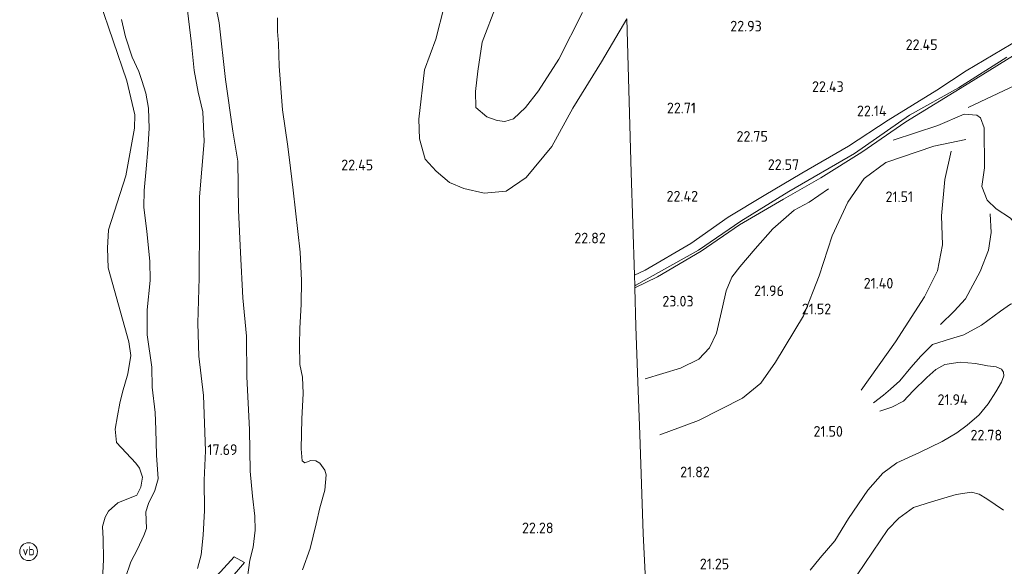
# Model space of a CAD drawing. Extents: x 196936 to 200438, y 361224 to 364196.
# Tile 192 of 256: x 198968 to 199135, y 362696 to 362789. Entities that reach past the tile are written whole.
import ezdxf
from ezdxf.enums import TextEntityAlignment as Align

# ---------------------------------------------------------------- set-up
doc = ezdxf.new("R2010")
doc.units = 0
for name, color, linetype, lineweight in [('B-ME-GR-BOS-GV', 40, 'Continuous', 13), ('B-ME-GR-GRAS-GV', 60, 'Continuous', 13), ('B-ME-GW-TALUD_KRUIN-G', 90, 'Continuous', 18), ('B-ME-GW-TALUD_TEEN-G', 90, 'Continuous', 18), ('B-ME-OB-OEVERVOORZIENING-G', 7, 'Continuous', 18), ('B-ME-OG-BREUKLIJN-G', 7, 'Continuous', 18), ('B-ME-OG-HOOGTELIJN-G', 7, 'Continuous', 18), ('B-ME-OG-HOOGTEPUNT-S', 7, 'Continuous', 25), ('B-ME-OG-TERREIN_GROEN-GV', 7, 'Continuous', 18), ('B-ME-OG-WATER_HAVEN-GV', 170, 'Continuous', 18), ('B-ME-VH-ONVERHARD-GV', 252, 'Continuous', 18), ('B-ME-VH-VERHARDING_HALFVERHARDING-GV', 252, 'Continuous', 18), ('B-ME-VW-VERKEERSTEKEN_BORD-S', 7, 'Continuous', 25)]:
    doc.layers.add(name, color=color, linetype=linetype, lineweight=lineweight)
doc.styles.add('NLCS-ISO', font='NLCS-ISO.ttf')
doc.styles.add('NLCS-ISO-ANNOTATIVE-T18', font='NLCS-ISO.ttf', dxfattribs={"height": 1.8})

# ---------------------------------------------------------------- blocks, each defined once
blk = doc.blocks.new('SAL-HOOGTELABEL-SO')
at = {"color": 0, "linetype": 'ByBlock', "lineweight": -2, "style": 'NLCS-ISO-ANNOTATIVE-T18'}
blk.add_attdef('HOOGTE', text='', height=1.8, dxfattribs=at).set_placement((2.79, 0), align=Align.RIGHT)
blk = doc.blocks.new('SIE-WEG_PAAL_VERKEERSBORD-SO')
at = {"color": 0, "linetype": 'ByBlock', "lineweight": 18}
blk.add_circle((0, 0), 1.5, dxfattribs=at)
at = {"color": 0, "linetype": 'ByBlock', "lineweight": 18, "style": 'NLCS-ISO'}
blk.add_text('vb', height=1.5, dxfattribs=at).set_placement((0, 0.13), align=Align.MIDDLE_CENTER)

msp = doc.modelspace()

# ---------------------------------------------------------------- linework, layer by layer
at = {"layer": 'B-ME-GR-BOS-GV'}
for points in [[(199075.237, 362669.183, 21.125), (199073.596, 362701.983, 21.459), (199073.012, 362718.658, 21.897), (199072.7, 362727.551, 22.685), (199072.374, 362736.862, 22.845), (199072.179, 362743.409, 22.716), (199076.022, 362745.291, 22.64), (199083.375, 362749.603, 22.528), (199089.847, 362754.058, 22.595), (199097.315, 362758.365, 22.528), (199103.594, 362761.977, 22.168), (199110.542, 362766.276, 22.122), (199117.956, 362771.412, 22.092), (199128.599, 362777.971, 22.085), (199138.497, 362784.059, 22.04), (199149.066, 362790.2, 21.665), (199163.19, 362798.785, 21.47), (199168.879, 362802.092, 21.431), (199170.243, 362801.074, 21.261), (199253.166, 362738.144, 26.178), (199266.862, 362727.752, 26.248), (199282.37, 362715.986, 25.049), (199322.866, 362685.262, 25.871)], [(199006.551, 362692.936, 18.108), (199007.183, 362697.47, 18.262), (199007.719, 362699.655, 18.488), (199008.043, 362702.497, 18.65), (199008.024, 362704.86, 18.658), (199007.604, 362708.248, 18.521), (199007.224, 362712.494, 18.294), (199007.104, 362719.533, 18.488), (199006.674, 362728.392, 18.278), (199006.591, 362735.253, 18.262), (199006.002, 362741.712, 18.238), (199005.606, 362749.358, 18.246), (199005.272, 362756.536, 18.286), (199005.118, 362764.788, 18.254), (199004.31, 362769.832, 18.124), (199003.058, 362778.554, 18.157), (199001.96, 362788.122, 18.108), (199000.427, 362795.898, 17.671)], [(199070.842, 362788.803, 21.524), (199066.581, 362781.549, 21.555), (199061.691, 362773.745, 21.782), (199058.191, 362767.284, 22.315), (199053.861, 362762.003, 22.228), (199050.454, 362759.718, 22.072), (199046.731, 362759.372, 21.9), (199043.298, 362760.163, 21.821), (199040.89, 362761.179, 21.657), (199038.638, 362763.124, 21.626), (199036.804, 362765.125, 21.594), (199035.811, 362768.527, 21.563), (199035.69, 362771.869, 21.618), (199036.671, 362780.182, 21.704), (199038.552, 362785.358, 21.696), (199039.959, 362790.897, 21.829)], [(199039.959, 362790.897, 21.829), (199038.552, 362785.358, 21.696), (199036.671, 362780.182, 21.704), (199035.69, 362771.869, 21.618), (199035.811, 362768.527, 21.563), (199036.804, 362765.125, 21.594), (199038.638, 362763.124, 21.626), (199040.89, 362761.179, 21.657), (199043.298, 362760.163, 21.821), (199046.731, 362759.372, 21.9), (199050.454, 362759.718, 22.072), (199053.861, 362762.003, 22.228), (199058.191, 362767.284, 22.315), (199061.691, 362773.745, 21.782), (199066.581, 362781.549, 21.555), (199070.842, 362788.803, 21.524), (199071.597, 362762.885, 22.184), (199072.114, 362745.553, 22.449), (199072.168, 362743.76, 22.63), (199072.179, 362743.409, 22.716), (199072.374, 362736.862, 22.845), (199072.7, 362727.551, 22.685), (199073.012, 362718.658, 21.897), (199073.596, 362701.983, 21.459), (199075.237, 362669.183, 21.125)], [(199063.366, 362789.878, 20.545), (199059.349, 362782.013, 20.6), (199055.892, 362776.672, 20.647), (199053.716, 362773.832, 20.772), (199051.697, 362771.922, 20.804), (199050.214, 362771.491, 20.89), (199048.961, 362771.648, 20.882), (199047.179, 362772.262, 20.882), (199045.324, 362773.864, 20.811), (199045.278, 362776.541, 20.78), (199045.67, 362779.996, 20.733), (199046.429, 362784.891, 20.749), (199048.827, 362791.148, 20.772)], [(199048.827, 362791.148, 20.772), (199046.429, 362784.891, 20.749), (199045.67, 362779.996, 20.733), (199045.278, 362776.541, 20.78), (199045.324, 362773.864, 20.811), (199047.179, 362772.262, 20.882), (199048.961, 362771.648, 20.882), (199050.214, 362771.491, 20.89), (199051.697, 362771.922, 20.804), (199053.716, 362773.832, 20.772), (199055.892, 362776.672, 20.647), (199059.349, 362782.013, 20.6), (199063.366, 362789.878, 20.545)], [(199011.86, 362788.952, 21.904), (199011.86, 362786.678, 21.969), (199011.999, 362784.618, 22.001), (199012.141, 362780.802, 22.272), (199012.657, 362773.46, 22.64), (199013.563, 362767.253, 22.559), (199014.008, 362763.576, 22.559), (199014.478, 362759.866, 22.612), (199015.68, 362749.452, 22.078), (199015.882, 362744.65, 21.94), (199015.833, 362740.683, 21.981), (199015.594, 362736.564, 22.199), (199015.574, 362733.861, 22.102), (199015.59, 362730.462, 21.924), (199016.039, 362728.338, 21.795), (199016.183, 362725.558, 21.762), (199015.932, 362721.326, 21.681), (199015.817, 362716.272, 21.625), (199015.988, 362714.237, 21.52), (199016.467, 362713.895, 21.495), (199017.492, 362714.296, 21.528), (199018.287, 362714.206, 21.52), (199018.994, 362713.837, 21.552), (199019.837, 362712.647, 21.698), (199020.037, 362711.876, 21.892), (199019.853, 362709.249, 21.956), (199018.999, 362706.294, 21.892), (199018.347, 362703.605, 21.859), (199017.35, 362699.4, 21.973), (199016.076, 362695.803, 21.916)], [(199016.076, 362695.803, 21.916), (199017.35, 362699.4, 21.973), (199018.347, 362703.605, 21.859), (199018.999, 362706.294, 21.892), (199019.853, 362709.249, 21.956), (199020.037, 362711.876, 21.892), (199019.837, 362712.647, 21.698), (199018.994, 362713.837, 21.552), (199018.287, 362714.206, 21.52), (199017.492, 362714.296, 21.528), (199016.467, 362713.895, 21.495), (199015.988, 362714.237, 21.52), (199015.817, 362716.272, 21.625), (199015.932, 362721.326, 21.681), (199016.183, 362725.558, 21.762), (199016.039, 362728.338, 21.795), (199015.59, 362730.462, 21.924), (199015.574, 362733.861, 22.102), (199015.594, 362736.564, 22.199), (199015.833, 362740.683, 21.981), (199015.882, 362744.65, 21.94), (199015.68, 362749.452, 22.078), (199014.478, 362759.866, 22.612), (199014.008, 362763.576, 22.559), (199013.563, 362767.253, 22.559), (199012.657, 362773.46, 22.64), (199012.141, 362780.802, 22.272), (199011.999, 362784.618, 22.001), (199011.86, 362786.678, 21.969), (199011.86, 362788.952, 21.904)], [(199138.799, 362786.32, 21.815), (199128.136, 362780.052, 21.912), (199123.21, 362776.774, 21.882), (199114.948, 362771.717, 21.95), (199108.259, 362767.344, 22.025), (199100.382, 362762.751, 22.138), (199094.008, 362759.011, 22.235), (199087.963, 362755.343, 22.31), (199081.623, 362750.907, 22.362), (199073.96, 362746.391, 22.445), (199072.114, 362745.553, 22.449), (199071.597, 362762.885, 22.184), (199070.842, 362788.803, 21.524)]]:
    msp.add_polyline3d(points, dxfattribs=at)
at = {"layer": 'B-ME-GR-GRAS-GV'}
for points in [[(199000.427, 362795.898, 17.671), (199001.96, 362788.122, 18.108), (199003.058, 362778.554, 18.157), (199004.31, 362769.832, 18.124), (199005.118, 362764.788, 18.254), (199005.272, 362756.536, 18.286), (199005.606, 362749.358, 18.246), (199006.002, 362741.712, 18.238), (199006.591, 362735.253, 18.262), (199006.674, 362728.392, 18.278), (199007.104, 362719.533, 18.488), (199007.224, 362712.494, 18.294), (199007.604, 362708.248, 18.521), (199008.024, 362704.86, 18.658), (199008.043, 362702.497, 18.65), (199007.719, 362699.655, 18.488), (199007.183, 362697.47, 18.262), (199006.551, 362692.936, 18.108)], [(198998.349, 362696.076, 17.065), (198998.967, 362698.349, 17.096), (198999.284, 362701.67, 17.069), (198999.5, 362705.867, 17.053), (198999.452, 362710.941, 17.073), (198999.7, 362715.899, 17.238), (198999.364, 362725.257, 17.198), (198998.542, 362731.905, 17.195), (198998.411, 362737.445, 17.163), (198998.611, 362745.088, 17.116), (198998.684, 362754.302, 17.108), (198998.644, 362758.767, 17.038), (198999.431, 362768.083, 17.069), (198999.212, 362773.119, 17.179), (198998.435, 362776.435, 17.273), (198997.783, 362780.083, 17.261), (198997.305, 362784.578, 17.242), (198996.631, 362790.216, 17.285)], [(199138.497, 362784.059, 22.04), (199128.599, 362777.971, 22.085), (199117.956, 362771.412, 22.092), (199110.542, 362766.276, 22.122), (199103.594, 362761.977, 22.168), (199097.315, 362758.365, 22.528), (199089.847, 362754.058, 22.595), (199083.375, 362749.603, 22.528), (199076.022, 362745.291, 22.64), (199072.179, 362743.409, 22.716), (199072.168, 362743.76, 22.63), (199072.342, 362743.846, 22.632), (199082.925, 362749.741, 22.512), (199090.098, 362754.661, 22.385), (199098.183, 362759.691, 22.22), (199109.283, 362766.069, 22.07), (199118.585, 362772.522, 22.002), (199126.842, 362777.148, 22.002), (199134.996, 362782.324, 21.92)], [(199003.514, 362693.836, 17.577), (199006.237, 362697.066, 18.042), (199004.493, 362698.007, 17.974), (199002.186, 362695.471, 17.573)]]:
    msp.add_polyline3d(points, dxfattribs=at)
at = {"layer": 'B-ME-GW-TALUD_KRUIN-G'}
for points in [[(198998.349, 362696.076, 17.065), (198998.967, 362698.349, 17.096), (198999.284, 362701.67, 17.069), (198999.5, 362705.867, 17.053), (198999.452, 362710.941, 17.073), (198999.7, 362715.899, 17.238), (198999.364, 362725.257, 17.198), (198998.542, 362731.905, 17.195), (198998.411, 362737.445, 17.163), (198998.611, 362745.088, 17.116), (198998.684, 362754.302, 17.108), (198998.644, 362758.767, 17.038), (198999.431, 362768.083, 17.069), (198999.212, 362773.119, 17.179), (198998.435, 362776.435, 17.273), (198997.783, 362780.083, 17.261), (198997.305, 362784.578, 17.242), (198996.631, 362790.216, 17.285)], [(199039.959, 362790.897, 21.829), (199038.552, 362785.358, 21.696), (199036.671, 362780.182, 21.704), (199035.69, 362771.869, 21.618), (199035.811, 362768.527, 21.563), (199036.804, 362765.125, 21.594), (199038.638, 362763.124, 21.626), (199040.89, 362761.179, 21.657), (199043.298, 362760.163, 21.821), (199046.731, 362759.372, 21.9), (199050.454, 362759.718, 22.072), (199053.861, 362762.003, 22.228), (199058.191, 362767.284, 22.315), (199061.691, 362773.745, 21.782), (199066.581, 362781.549, 21.555), (199070.842, 362788.803, 21.524)], [(199016.076, 362695.803, 21.916), (199017.35, 362699.4, 21.973), (199018.347, 362703.605, 21.859), (199018.999, 362706.294, 21.892), (199019.853, 362709.249, 21.956), (199020.037, 362711.876, 21.892), (199019.837, 362712.647, 21.698), (199018.994, 362713.837, 21.552), (199018.287, 362714.206, 21.52), (199017.492, 362714.296, 21.528), (199016.467, 362713.895, 21.495), (199015.988, 362714.237, 21.52), (199015.817, 362716.272, 21.625), (199015.932, 362721.326, 21.681), (199016.183, 362725.558, 21.762), (199016.039, 362728.338, 21.795), (199015.59, 362730.462, 21.924), (199015.574, 362733.861, 22.102), (199015.594, 362736.564, 22.199), (199015.833, 362740.683, 21.981), (199015.882, 362744.65, 21.94), (199015.68, 362749.452, 22.078), (199014.478, 362759.866, 22.612), (199014.008, 362763.576, 22.559), (199013.563, 362767.253, 22.559), (199012.657, 362773.46, 22.64), (199012.141, 362780.802, 22.272), (199011.999, 362784.618, 22.001), (199011.86, 362786.678, 21.969), (199011.86, 362788.952, 21.904)]]:
    msp.add_polyline3d(points, dxfattribs=at)
at = {"layer": 'B-ME-GW-TALUD_TEEN-G'}
for points in [[(199000.427, 362795.898, 17.671), (199001.96, 362788.122, 18.108), (199003.058, 362778.554, 18.157), (199004.31, 362769.832, 18.124), (199005.118, 362764.788, 18.254), (199005.272, 362756.536, 18.286), (199005.606, 362749.358, 18.246), (199006.002, 362741.712, 18.238), (199006.591, 362735.253, 18.262), (199006.674, 362728.392, 18.278), (199007.104, 362719.533, 18.488), (199007.224, 362712.494, 18.294), (199007.604, 362708.248, 18.521), (199008.024, 362704.86, 18.658), (199008.043, 362702.497, 18.65), (199007.719, 362699.655, 18.488), (199007.183, 362697.47, 18.262), (199006.551, 362692.936, 18.108)], [(199063.366, 362789.878, 20.545), (199059.349, 362782.013, 20.6), (199055.892, 362776.672, 20.647), (199053.716, 362773.832, 20.772), (199051.697, 362771.922, 20.804), (199050.214, 362771.491, 20.89), (199048.961, 362771.648, 20.882), (199047.179, 362772.262, 20.882), (199045.324, 362773.864, 20.811), (199045.278, 362776.541, 20.78), (199045.67, 362779.996, 20.733), (199046.429, 362784.891, 20.749), (199048.827, 362791.148, 20.772)]]:
    msp.add_polyline3d(points, dxfattribs=at)
at = {"layer": 'B-ME-OB-OEVERVOORZIENING-G'}
msp.add_polyline3d([(198986.106, 362694.387, 14.4), (198987.054, 362697.155, 14.4), (198988.17, 362699.311, 14.4), (198989.25, 362701.639, 14.4), (198989.713, 362702.822, 14.4), (198989.661, 362704.218, 14.4), (198989.609, 362705.614, 14.4), (198990.054, 362707.046, 14.4), (198991.095, 362709.221, 14.4), (198991.676, 362711.188, 14.4), (198991.385, 362715.165, 14.4), (198991.267, 362719.505, 14.4), (198991.183, 362722.373, 14.4), (198990.645, 362726.657, 14.4), (198990.6, 362730.002, 14.4), (198989.799, 362735.492, 14.4), (198989.815, 362739.717, 14.4), (198990.331, 362744.627, 14.4), (198990.266, 362747.897, 14.4), (198989.75, 362752.907, 14.4), (198989.25, 362757.019, 14.4), (198989.318, 362759.848, 14.4), (198989.676, 362763.498, 14.4), (198989.937, 362766.766, 14.4), (198990.179, 362770.282, 14.4), (198990.078, 362773.724, 14.4), (198989.59, 362776.287, 14.4), (198988.91, 362778.411, 14.4), (198988.4, 362779.924, 14.4), (198987.3, 362782.317, 14.4), (198986.147, 362785.782, 14.4), (198985.508, 362788.709, 14.4)], dxfattribs=at)
at = {"layer": 'B-ME-OG-BREUKLIJN-G'}
for points in [[(199076.409, 362718.58, 21.941), (199082.935, 362721, 21.806), (199090.377, 362724.783, 21.596), (199093.496, 362727.347, 21.536), (199095.971, 362730.849, 21.686), (199100.66, 362738.668, 21.746), (199103.344, 362745.452, 21.806), (199105.537, 362752.204, 21.731), (199108.173, 362757.852, 21.791), (199110.932, 362761.849, 21.626), (199114.566, 362764.584, 21.551), (199122.715, 362767.304, 21.791), (199128.085, 362768.46, 21.911)], [(199110.425, 362726.161, 21.581), (199116.194, 362734.285, 21.476), (199121.137, 362741.918, 21.566), (199123.299, 362746.273, 21.641), (199124.149, 362750.649, 21.671), (199123.97, 362755.54, 21.731), (199124.544, 362761.678, 21.731), (199125.639, 362766.498, 21.791)], [(199123.811, 362737.237, 21.911), (199126.127, 362739.45, 22.076), (199128.054, 362741.557, 22.181), (199130.489, 362746.18, 22.301), (199131.918, 362749.744, 22.361), (199132.394, 362752.752, 22.391), (199132.176, 362755.877, 22.301)], [(199101.823, 362695.781, 21.388), (199103.511, 362697.828, 21.35), (199105.988, 362700.743, 21.402), (199108.291, 362704.488, 21.462), (199111.563, 362709.243, 21.612), (199114.091, 362712.121, 21.68), (199116.458, 362713.868, 21.725), (199120.244, 362715.634, 21.755), (199124.11, 362717.458, 21.935), (199126.562, 362718.947, 22.13), (199128.342, 362720.264, 22.228), (199130.331, 362721.974, 22.168), (199131.864, 362723.861, 22.168), (199133.148, 362725.89, 22.22), (199134.091, 362727.505, 22.22), (199134.487, 362728.582, 22.228), (199134.441, 362729.161, 22.182), (199134.131, 362729.7, 22.152), (199133.212, 362730.097, 22.212), (199131.747, 362730.229, 22.19), (199129.717, 362730.656, 22.108), (199127.153, 362730.887, 22.01), (199124.536, 362730.454, 21.98), (199123.039, 362729.633, 21.965), (199121.512, 362728.289, 21.935), (199119.203, 362726.032, 21.898), (199117.555, 362724.307, 21.852), (199115.576, 362723.253, 21.808), (199113.579, 362722.602, 21.665)]]:
    msp.add_polyline3d(points, dxfattribs=at)
at = {"layer": 'B-ME-OG-HOOGTELIJN-G'}
for points in [[(199128.505, 362773.851, 22.301), (199135.524, 362777.162, 22.526), (199140.915, 362779.63, 22.466), (199144.704, 362781.081, 22.271), (199148.629, 362782.823, 21.956), (199154.53, 362785.778, 21.611)], [(199179.361, 362774.058, 23.548), (199174.055, 362768.601, 24.012), (199169.563, 362763.994, 24.125), (199161.809, 362755.718, 24.192), (199157.122, 362750.629, 24.23), (199149.961, 362742.896, 24.335), (199147.784, 362741.089, 24.365), (199146.471, 362740.68, 24.335), (199145.155, 362740.587, 24.328), (199139.451, 362741.274, 23.975), (199137.856, 362741.227, 23.795), (199135.662, 362740.681, 23.472), (199133.931, 362739.485, 23.15), (199130.759, 362737.115, 22.588), (199127.741, 362735.492, 22.272), (199125.48, 362734.799, 22.152), (199122.466, 362733.876, 22.032), (199121.899, 362733.314, 21.995), (199120.474, 362731.895, 22.01), (199118.816, 362729.943, 22.07), (199116.929, 362727.729, 21.995), (199115.39, 362726.315, 21.928), (199114.192, 362725.315, 21.875), (199112.475, 362724.031, 21.658)], [(199139.659, 362742.38, 23.951), (199139.422, 362745.051, 23.741), (199138.778, 362748.877, 23.141), (199137.642, 362752.671, 22.766), (199135.629, 362755.154, 22.556), (199133.211, 362756.761, 22.346), (199131.678, 362758.191, 22.241), (199130.778, 362760.487, 22.286), (199131.227, 362763.672, 22.196), (199131.213, 362770.394, 22.241), (199130.585, 362772.101, 22.211), (199129.973, 362772.547, 22.211), (199127.827, 362772.707, 22.241), (199123.387, 362770.794, 22.241), (199115.827, 362768.347, 21.896)], [(199073.937, 362728.032, 22.901), (199079.878, 362729.864, 22.841), (199083.023, 362731.394, 22.856), (199084.801, 362733.298, 22.826), (199085.955, 362735.735, 22.856), (199086.98, 362740.138, 22.811), (199087.587, 362742.895, 22.616), (199088.577, 362745.217, 22.451), (199089.929, 362746.963, 22.466), (199092.525, 362749.987, 22.676), (199095.519, 362753.344, 22.676), (199099.084, 362756.519, 22.571), (199101.627, 362757.865, 22.256), (199104.889, 362760.091, 21.881)], [(199080.469, 362667.675, 21.668), (199080.606, 362668.134, 21.658), (199081.089, 362670.669, 21.718), (199081.473, 362672.106, 21.785), (199082.054, 362673.009, 21.86), (199083.374, 362673.803, 21.912), (199087.1, 362675.807, 22.055), (199096.436, 362680.315, 22.01), (199099.024, 362682.525, 22.062), (199103.152, 362687.436, 22.115), (199106.585, 362691.449, 22.048), (199109.754, 362694.991, 22.07), (199114.918, 362702.66, 22.302), (199116.791, 362704.533, 22.52), (199119.264, 362706.319, 22.722), (199122.291, 362707.311, 23.022), (199126.456, 362708.527, 23.195), (199129.029, 362708.953, 23.285), (199130.352, 362708.573, 23.428), (199131.624, 362707.802, 23.45), (199134.45, 362705.897, 23.495)]]:
    msp.add_polyline3d(points, dxfattribs=at)
at = {"layer": 'B-ME-OG-TERREIN_GROEN-GV'}
for points in [[(198982.18, 362691.866, 14.4), (198982.459, 362697.545, 14.4), (198982.391, 362701.054, 14.4), (198982.303, 362703.13, 14.4), (198982.711, 362704.738, 14.4), (198983.31, 362705.749, 14.4), (198984.893, 362707.127, 14.4), (198988.1, 362708.435, 14.4), (198988.781, 362709.768, 14.4), (198989.013, 362711.489, 14.4), (198988.504, 362712.987, 14.4), (198987.895, 362713.826, 14.4), (198984.674, 362717.315, 14.4), (198984.425, 362719.569, 14.4), (198984.788, 362721.804, 14.4), (198985.198, 362723.959, 14.4), (198985.672, 362725.824, 14.4), (198986.585, 362728.878, 14.4), (198987.095, 362731.966, 14.4), (198986.734, 362734.317, 14.4), (198983.257, 362746.769, 14.4), (198983.141, 362750.085, 14.4), (198983.313, 362753.19, 14.4), (198986.245, 362762.304, 14.4), (198987.675, 362770.361, 14.4), (198987.764, 362772.597, 14.4), (198986.418, 362778.347, 14.4), (198981.77, 362791.851, 14.4)], [(198996.631, 362790.216, 17.285), (198997.305, 362784.578, 17.242), (198997.783, 362780.083, 17.261), (198998.435, 362776.435, 17.273), (198999.212, 362773.119, 17.179), (198999.431, 362768.083, 17.069), (198998.644, 362758.767, 17.038), (198998.684, 362754.302, 17.108), (198998.611, 362745.088, 17.116), (198998.411, 362737.445, 17.163), (198998.542, 362731.905, 17.195), (198999.364, 362725.257, 17.198), (198999.7, 362715.899, 17.238), (198999.452, 362710.941, 17.073), (198999.5, 362705.867, 17.053), (198999.284, 362701.67, 17.069), (198998.967, 362698.349, 17.096), (198998.349, 362696.076, 17.065)], [(198986.106, 362694.387, 14.4), (198987.054, 362697.155, 14.4), (198988.17, 362699.311, 14.4), (198989.25, 362701.639, 14.4), (198989.713, 362702.822, 14.4), (198989.661, 362704.218, 14.4), (198989.609, 362705.614, 14.4), (198990.054, 362707.046, 14.4), (198991.095, 362709.221, 14.4), (198991.676, 362711.188, 14.4), (198991.385, 362715.165, 14.4), (198991.267, 362719.505, 14.4), (198991.183, 362722.373, 14.4), (198990.645, 362726.657, 14.4), (198990.6, 362730.002, 14.4), (198989.799, 362735.492, 14.4), (198989.815, 362739.717, 14.4), (198990.331, 362744.627, 14.4), (198990.266, 362747.897, 14.4), (198989.75, 362752.907, 14.4), (198989.25, 362757.019, 14.4), (198989.318, 362759.848, 14.4), (198989.676, 362763.498, 14.4), (198989.937, 362766.766, 14.4), (198990.179, 362770.282, 14.4), (198990.078, 362773.724, 14.4), (198989.59, 362776.287, 14.4), (198988.91, 362778.411, 14.4), (198988.4, 362779.924, 14.4), (198987.3, 362782.317, 14.4), (198986.147, 362785.782, 14.4), (198985.508, 362788.709, 14.4)], [(198985.508, 362788.709, 14.4), (198986.147, 362785.782, 14.4), (198987.3, 362782.317, 14.4), (198988.4, 362779.924, 14.4), (198988.91, 362778.411, 14.4), (198989.59, 362776.287, 14.4), (198990.078, 362773.724, 14.4), (198990.179, 362770.282, 14.4), (198989.937, 362766.766, 14.4), (198989.676, 362763.498, 14.4), (198989.318, 362759.848, 14.4), (198989.25, 362757.019, 14.4), (198989.75, 362752.907, 14.4), (198990.266, 362747.897, 14.4), (198990.331, 362744.627, 14.4), (198989.815, 362739.717, 14.4), (198989.799, 362735.492, 14.4), (198990.6, 362730.002, 14.4), (198990.645, 362726.657, 14.4), (198991.183, 362722.373, 14.4), (198991.267, 362719.505, 14.4), (198991.385, 362715.165, 14.4), (198991.676, 362711.188, 14.4), (198991.095, 362709.221, 14.4), (198990.054, 362707.046, 14.4), (198989.609, 362705.614, 14.4), (198989.661, 362704.218, 14.4), (198989.713, 362702.822, 14.4), (198989.25, 362701.639, 14.4), (198988.17, 362699.311, 14.4), (198987.054, 362697.155, 14.4), (198986.106, 362694.387, 14.4)]]:
    msp.add_polyline3d(points, dxfattribs=at)
at = {"layer": 'B-ME-OG-WATER_HAVEN-GV'}
msp.add_polyline3d([(198981.77, 362791.851, 14.4), (198986.418, 362778.347, 14.4), (198987.764, 362772.597, 14.4), (198987.675, 362770.361, 14.4), (198986.245, 362762.304, 14.4), (198983.313, 362753.19, 14.4), (198983.141, 362750.085, 14.4), (198983.257, 362746.769, 14.4), (198986.734, 362734.317, 14.4), (198987.095, 362731.966, 14.4), (198986.585, 362728.878, 14.4), (198985.672, 362725.824, 14.4), (198985.198, 362723.959, 14.4), (198984.788, 362721.804, 14.4), (198984.425, 362719.569, 14.4), (198984.674, 362717.315, 14.4), (198987.895, 362713.826, 14.4), (198988.504, 362712.987, 14.4), (198989.013, 362711.489, 14.4), (198988.781, 362709.768, 14.4), (198988.1, 362708.435, 14.4), (198984.893, 362707.127, 14.4), (198983.31, 362705.749, 14.4), (198982.711, 362704.738, 14.4), (198982.303, 362703.13, 14.4), (198982.391, 362701.054, 14.4), (198982.459, 362697.545, 14.4), (198982.18, 362691.866, 14.4)], dxfattribs=at)
at = {"layer": 'B-ME-VH-ONVERHARD-GV'}
msp.add_polyline3d([(199134.996, 362782.324, 21.92), (199126.842, 362777.148, 22.002), (199118.585, 362772.522, 22.002), (199109.283, 362766.069, 22.07), (199098.183, 362759.691, 22.22), (199090.098, 362754.661, 22.385), (199082.925, 362749.741, 22.512), (199072.342, 362743.846, 22.632), (199072.168, 362743.76, 22.63), (199072.114, 362745.553, 22.449), (199073.96, 362746.391, 22.445), (199081.623, 362750.907, 22.362), (199087.963, 362755.343, 22.31), (199094.008, 362759.011, 22.235), (199100.382, 362762.751, 22.138), (199108.259, 362767.344, 22.025), (199114.948, 362771.717, 21.95), (199123.21, 362776.774, 21.882), (199128.136, 362780.052, 21.912), (199138.799, 362786.32, 21.815)], dxfattribs=at)
at = {"layer": 'B-ME-VH-VERHARDING_HALFVERHARDING-GV'}
msp.add_polyline3d([(198994.544, 362676.243, 16.461), (198994.687, 362674.416, 16.442), (198992.387, 362674.561, 16.254), (198992.419, 362676.499, 16.233), (198992.735, 362679.339, 16.315), (198993.076, 362681.32, 16.363), (198993.742, 362683.463, 16.536), (198994.961, 362685.546, 16.795), (198996.39, 362687.981, 16.929), (198998.307, 362690.738, 17.109), (198999.505, 362692.421, 17.263), (199000.33, 362693.59, 17.349), (199002.186, 362695.471, 17.573), (199004.493, 362698.007, 17.974), (199006.237, 362697.066, 18.042), (199003.514, 362693.836, 17.577), (199000.239, 362689.882, 17.239), (198998.717, 362688.039, 17.086), (198996.933, 362685.167, 16.929), (198995.933, 362683.149, 16.677), (198995.278, 362681.207, 16.583), (198994.657, 362678.445, 16.508)], close=True, dxfattribs=at)

# ---------------------------------------------------------------- block references
at = {"layer": 'B-ME-OG-HOOGTEPUNT-S'}
for p, values in [((199090.846, 362786.673, 22.932), {'HOOGTE': '22.93'}), ((199120.532, 362783.54, 22.449), {'HOOGTE': '22.45'}), ((199104.676, 362776.464, 22.434), {'HOOGTE': '22.43'}), ((199079.73, 362772.864, 22.713), {'HOOGTE': '22.71'}), ((199111.919, 362772.372, 22.143), {'HOOGTE': '22.14'}), ((199091.872, 362768.062, 22.749), {'HOOGTE': '22.75'}), ((199025.203, 362763.242, 22.454), {'HOOGTE': '22.45'}), ((199097.153, 362763.304, 22.573), {'HOOGTE': '22.57'}), ((199080.071, 362757.972, 22.423), {'HOOGTE': '22.42'}), ((199116.388, 362757.88, 21.509), {'HOOGTE': '21.51'}), ((199064.5, 362750.909, 22.822), {'HOOGTE': '22.82'}), ((199113.056, 362743.287, 21.402), {'HOOGTE': '21.40'}), ((199094.58, 362742.011, 21.96), {'HOOGTE': '21.96'}), ((199079.318, 362740.258, 23.025), {'HOOGTE': '23.03'}), ((199102.558, 362738.952, 21.515), {'HOOGTE': '21.52'}), ((199125.61, 362723.653, 21.939), {'HOOGTE': '21.94'}), ((199104.54, 362718.289, 21.499), {'HOOGTE': '21.50'}), ((199131.436, 362717.656, 22.775), {'HOOGTE': '22.78'}), ((199002.289, 362715.204, 17.691), {'HOOGTE': '17.69'}), ((199082.064, 362711.441, 21.815), {'HOOGTE': '21.82'}), ((199055.666, 362702, 22.278), {'HOOGTE': '22.28'}), ((199085.329, 362695.919, 21.249), {'HOOGTE': '21.25'})]:
    msp.add_blockref('SAL-HOOGTELABEL-SO', p, dxfattribs=at).add_auto_attribs(values)
at = {"layer": 'B-ME-VW-VERKEERSTEKEN_BORD-S'}
msp.add_blockref('SIE-WEG_PAAL_VERKEERSBORD-SO', (198969.797, 362698.898, 14.4), dxfattribs=at)

doc.saveas('drawing.dxf')
